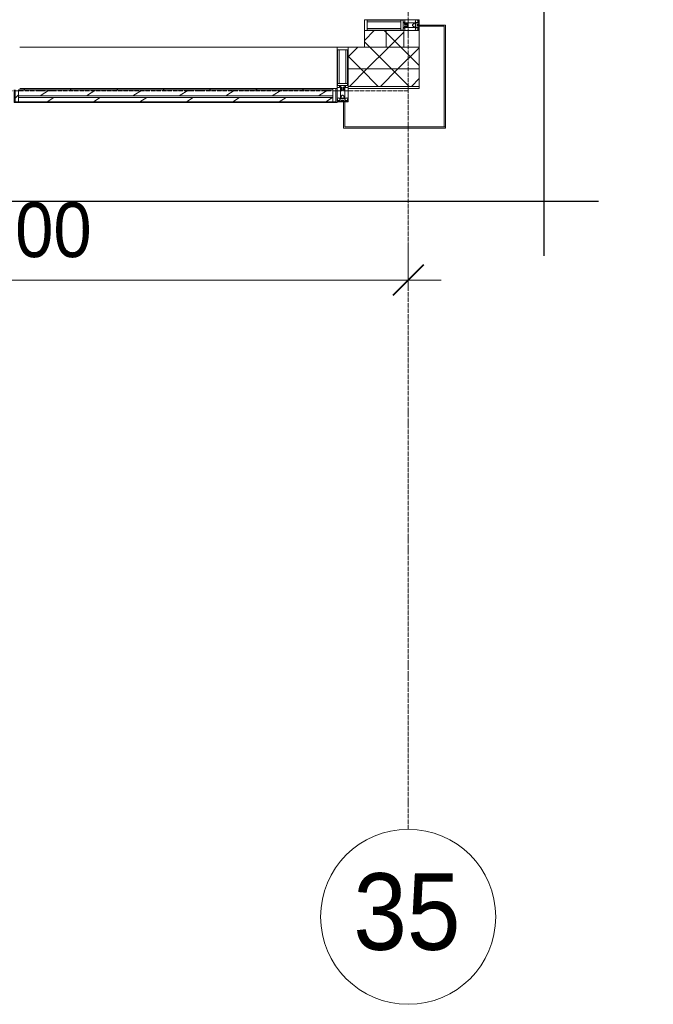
# Model space of a CAD drawing. Header units: millimetres. Extents: x 2030 to 80923, y 1212 to 50318.
# Tile 5 of 25: x 43329 to 46224, y 11226 to 15725. Entities that reach past the tile are written whole.
import ezdxf

# ---------------------------------------------------------------- set-up
doc = ezdxf.new("R2010")
doc.units = ezdxf.units.MM
doc.linetypes.add('ADSK_Линия сетки', pattern=[25, 20, -2.5, 0, -2.5])
doc.linetypes.add('Линия сетки', pattern=[25, 20, -2.5, 0, -2.5])
for name, color, linetype, lineweight in [('Импосты витража', 7, 'Continuous', 18), ('Колонны', 7, 'Continuous', 18), ('Оси', 7, 'Continuous', 9), ('Панели витража', 7, 'Continuous', 18), ('Размеры', 7, 'Continuous', 9), ('Размеры-100', 7, 'Continuous', 9), ('Стены разрез', 7, 'Continuous', 40), ('Стены штриховка', 7, 'Continuous', 40), ('Элементы узлов', 7, 'Continuous', 18)]:
    doc.layers.add(name, color=color, linetype=linetype, lineweight=lineweight)
doc.styles.add('Arial', font='arial.ttf', dxfattribs={"width": 0.9, "height": 250})
doc.styles.add('Arial_1', font='arial.ttf', dxfattribs={"width": 0.9, "height": 350})
doc.dimstyles.new('Основной_2_5_мм', dxfattribs={"dimscale": 304.8, "dimtxt": 255.06485, "dimasz": 0.463911, "dimexe": 0.492126, "dimexo": 0.492126, "dimgap": 0.098425, "dimtad": 1, "dimdec": 0, "dimdsep": 46, "dimtxsty": 'Arial', "dimblk1": 'OBLIQUE', "dimblk2": 'OBLIQUE', "dimsah": 1, "dimcen": 0.09, "dimdle": 0.492126, "dimazin": 2, "dimtfac": 1, "dimtdec": 4, "dimtix": 1, "dimtmove": 0, "dimatfit": 3, "dimfxl": 1, "dimtvp": 1, "dimtolj": 1, "dimtzin": 0, "dimlwd": 20, "dimlwe": 20, "dimarcsym": 2})
pattern_1 = [(45, (0, 0), (-70.71068, 70.71068), []), (135, (0, 0), (-70.71068, -70.71068), [])]
pattern_2 = [(225, (135687.5, 15350), (106.06602, -106.06602), [])]

# ---------------------------------------------------------------- blocks, each defined once
blk = doc.blocks.new('Rectangular Mullion - R_InvisibleFrame_50Wx250H-7208071-МКСС_К4_L01_1_4_350__Техпространство_короб - зависимый 1')
at = {"layer": 'Импосты витража', "color": 253, "lineweight": 5, "true_color": 0xaaaaaa}
for p in [(136475, 15410), (136800, 15420)]:
    blk.add_line(p, (136800, 15410), dxfattribs=at)
blk = doc.blocks.new('A_PAN_VentilationGrill - Горизонтальные_Стекло-7119083-МКСС_К4_L01_1_4_350__Техпространство_короб - зависимый 1')
at = {"layer": 'Панели витража', "lineweight": 5}
h = blk.add_hatch(dxfattribs=at)
h.set_pattern_fill('FP_10', color=256, style=0, pattern_type=2)
h.set_pattern_definition(pattern_2)
h.paths.add_polyline_path([(-707.5, 3), (-707.5, 0), (707.5, 0), (707.5, 3), (-474.1, 3)])
h = blk.add_hatch(dxfattribs=at)
h.set_pattern_fill('FP_10', color=256, style=0, pattern_type=2)
h.set_pattern_definition(pattern_2)
h.paths.add_polyline_path([(-732.5, 0), (-732.5, -60), (-717.5, -60), (-717.5, 0)])
h.paths.add_polyline_path([(732.5, 0), (717.5, 0), (717.5, -55.2), (732.5, -55), (732.5, -20)])
h = blk.add_hatch(dxfattribs=at)
h.set_pattern_fill('FP_9', color=256, style=0, pattern_type=2)
h.set_pattern_definition([(213.056, (135687.5, 7082.59), (20.16186, -124.93236), [])])
h.paths.add_polyline_path([(707.5, 0), (-717.5, 0), (-717.5, -20), (717.5, -20), (717.5, 0)])
h = blk.add_hatch(dxfattribs=at)
h.set_pattern_fill('FP_11', color=256, style=0, pattern_type=2)
h.set_pattern_definition([(213.056, (135687.5, 7034.82), (20.16186, -124.93236), [])])
h.paths.add_polyline_path([(-474.1, -26.6), (-717.5, -26.6), (-717.5, -55), (717.5, -55), (717.4, -26.6), (550.6, -26.6)])
h = blk.add_hatch(dxfattribs=at)
h.set_pattern_fill('FP_10', color=256, style=0, pattern_type=2)
h.set_pattern_definition(pattern_2)
h.paths.add_polyline_path([(550.6, -55), (-717.5, -55), (-717.5, -60), (712.5, -60), (712.5, -55), (678.7, -55)])
at = {"layer": 'Панели витража', "color": 253, "lineweight": 5, "true_color": 0xaaaaaa}
for p, q in [((-707.5, 3), (-737.5, 3)), ((-737.5, 3), (-737.5, -60)), ((-707.5, 0), (-707.5, 3)), ((707.5, 3), (-707.5, 3)), ((737.5, 3), (707.5, 3)), ((707.5, 3), (707.5, 0)), ((737.5, -55), (737.5, 3)), ((-732.5, -60), (-732.5, 0)), ((-732.5, 0), (-707.5, 0)), ((-717.5, -20), (-717.5, 0)), ((717.5, -20), (-717.5, -20)), ((-717.5, -20), (-717.5, -26.6)), ((-717.5, -26.6), (717.5, -26.6)), ((-717.5, -55), (-717.5, -26.6)), ((-707.5, 0), (707.5, 0)), ((707.5, 0), (732.5, 0)), ((717.5, 0), (717.5, -20)), ((717.5, -26.6), (717.5, -20)), ((717.5, -26.6), (717.5, -55)), ((732.5, 0), (732.5, -55)), ((-737.5, -60), (-732.5, -60)), ((-717.5, -60), (-717.5, -55)), ((717.5, -55), (-717.5, -55)), ((712.5, -60), (-717.5, -60))]:
    blk.add_line(p, q, dxfattribs=at)
blk = doc.blocks.new('Rectangular Mullion - R_InvisibleFrame_50Wx250H-7119938-МКСС_К4_L01_1_4_350__Техпространство_короб - зависимый 1')
at = {"layer": 'Импосты витража', "color": 253, "lineweight": 5, "true_color": 0xaaaaaa}
for p, q in [((134975, 15600), (136425, 15600)), ((136405, 15410), (136420, 15410))]:
    blk.add_line(p, q, dxfattribs=at)
blk = doc.blocks.new('Rectangular Mullion - 50Wx250H-2623690-МКСС_К4_L01_1_4_350__Техпространство_короб - зависимый 1')
at = {"layer": 'Элементы узлов', "color": 253, "lineweight": 5, "true_color": 0xaaaaaa}
for p, q in [((-25, 65.2), (-25, 250)), ((-25, 250), (0, 250)), ((-23, 237.3), (0, 237.3)), ((-23, 237.3), (-23, 73.6)), ((-14.9, 84), (-14.9, 237.3)), ((25, 250), (0, 250)), ((23, 237.3), (0, 237.3)), ((14.9, 84), (14.9, 237.3)), ((23, 237.3), (23, 73.6)), ((25, 65.2), (25, 250)), ((-14, 65.2), (-25, 65.2)), ((0, 84), (-23, 84)), ((-0.5, 73.6), (-23, 73.6)), ((-14, 71.3), (-14, 65.2)), ((-10, 71.3), (-14, 71.3)), ((-10, 53), (-10, 71.3)), ((-8.7, 53), (-10, 53)), ((-10, 53), (-10, 17)), ((-8.7, 53), (-7, 54.7)), ((-7, 65.2), (-5.9, 67.3)), ((-7, 65.2), (-7, 54.7)), ((-4.1, 67.3), (-5.9, 67.3)), ((-4.1, 67.3), (-2.9, 65.1)), ((-2.9, 65.1), (-2.9, 54.6)), ((-1.3, 53), (-2.9, 54.6)), ((0, 53), (-1.3, 53)), ((0, 84), (23, 84)), ((0, 53), (1.3, 53)), ((0.5, 73.6), (23, 73.6)), ((1.3, 53), (2.9, 54.6)), ((4.1, 67.3), (2.9, 65.1)), ((2.9, 65.1), (2.9, 54.6)), ((4.1, 67.3), (5.9, 67.3)), ((7, 65.2), (5.9, 67.3)), ((7, 65.2), (7, 54.7)), ((8.7, 53), (7, 54.7)), ((8.7, 53), (10, 53)), ((10, 71.3), (14, 71.3)), ((10, 53), (10, 71.3)), ((10, 53), (10, 17)), ((14, 71.3), (14, 65.2)), ((14, 65.2), (25, 65.2)), ((-23.8, 14.6), (-25, 14.2)), ((-25, 0), (-25, 14.2)), ((-22.3, 17), (-23.8, 17)), ((-23.8, 17), (-23.8, 14.6)), ((-22.5, 10.6), (-23.8, 14.6)), ((-22.5, 10.6), (-23.7, 9.9)), ((-23.7, 1.3), (-23.7, 9.9)), ((-23.7, 1.3), (-11.8, 1.3)), ((-23.2, 10.2), (-22.5, 8)), ((-22.5, 8), (-22.5, 4.5)), ((-21.3, 4.5), (-22.5, 4.5)), ((-22.3, 17), (-22.3, 16)), ((-22.3, 16), (-21.3, 16)), ((-19, 17.6), (-21.3, 16)), ((-21.3, 4.5), (-21.3, 6.5)), ((-21.3, 6.5), (-14.2, 6.5)), ((-18.4, 16.6), (-19, 17.6)), ((-7.4, 16.6), (-18.4, 16.6)), ((-14.2, 6.5), (-14.2, 4.5)), ((-13.2, 4.5), (-14.2, 4.5)), ((-13.2, 4.5), (-12.2, 7.2)), ((-12.7, 7.6), (-11.3, 11.4)), ((-12.7, 7.6), (-11.8, 6.9)), ((-12.2, 9), (-12.2, 14.8)), ((-12.2, 14.8), (0, 14.8)), ((-11.8, 1.3), (-11.8, 6.9)), ((-10.5, 11.2), (-11.3, 11.4)), ((-10.5, 1.5), (-10.5, 11.2)), ((-4.8, 1.5), (-10.5, 1.5)), ((-10, 17), (-7.5, 17)), ((-8.5, 23), (-1.5, 30)), ((-8.5, 18.5), (-8.5, 23)), ((-7.5, 18.5), (-8.5, 18.5)), ((-7.5, 17), (-7.5, 18.5)), ((-7.4, 18), (-7.4, 16.6)), ((-2.6, 18), (-7.4, 18)), ((0, 8), (-4.8, 8)), ((-4.8, 1.5), (-4.8, 8)), ((-2.6, 18), (-2.6, 16.8)), ((-2.6, 16.8), (0, 16.8)), ((-1.5, 30), (0, 30)), ((1.5, 30), (0, 30)), ((2.6, 16.8), (0, 16.8)), ((0, 14.8), (0, 16.8)), ((0, 14.8), (0, 16.8)), ((12.2, 14.8), (0, 14.8)), ((0, 0), (0, 8)), ((0, 8), (4.8, 8)), ((0, 0), (0, 8)), ((8.5, 23), (1.5, 30)), ((2.6, 18), (2.6, 16.8)), ((2.6, 18), (7.4, 18)), ((4.8, 1.5), (4.8, 8)), ((4.8, 1.5), (10.5, 1.5)), ((7.4, 18), (7.4, 16.6)), ((7.4, 16.6), (18.4, 16.6)), ((7.5, 18.5), (8.5, 18.5)), ((7.5, 17), (7.5, 18.5)), ((10, 17), (7.5, 17)), ((8.5, 18.5), (8.5, 23)), ((10.5, 11.2), (11.3, 11.4)), ((10.5, 1.5), (10.5, 11.2)), ((12.7, 7.6), (11.3, 11.4)), ((12.7, 7.6), (11.8, 6.9)), ((11.8, 1.3), (11.8, 6.9)), ((23.7, 1.3), (11.8, 1.3)), ((12.2, 9), (12.2, 14.8)), ((13.2, 4.5), (12.2, 7.2)), ((13.2, 4.5), (14.2, 4.5)), ((21.3, 6.5), (14.2, 6.5)), ((14.2, 6.5), (14.2, 4.5)), ((18.4, 16.6), (19, 17.6)), ((19, 17.6), (21.3, 16)), ((22.3, 16), (21.3, 16)), ((21.3, 4.5), (21.3, 6.5)), ((21.3, 4.5), (22.5, 4.5)), ((22.3, 17), (22.3, 16)), ((22.3, 17), (23.8, 17)), ((22.5, 10.6), (23.8, 14.6)), ((22.5, 10.6), (23.7, 9.9)), ((23.2, 10.2), (22.5, 8)), ((22.5, 8), (22.5, 4.5)), ((23.7, 1.3), (23.7, 9.9)), ((23.8, 17), (23.8, 14.6)), ((23.8, 14.6), (25, 14.2)), ((25, 0), (25, 14.2)), ((-25, 0), (0, 0)), ((25, 0), (0, 0))]:
    blk.add_line(p, q, dxfattribs=at)
for centre, start, end in [((-0.5, 73.1), 360, 90), ((0.5, 73.1), 90, 180)]:
    blk.add_arc(centre, 0.5, start, end, dxfattribs=at)
blk = doc.blocks.new('Rectangular Mullion - R_StandardFrame_50Wx250H-5818508-МКСС_К4_L01_1_4_350__Техпространство_короб - зависимый 1')
at = {"layer": 'Импосты витража', "color": 253, "lineweight": 5, "true_color": 0xaaaaaa}
for p, q in [((-25, 0), (-25, 250)), ((-25, 250), (25, 250)), ((25, 250), (25, 0)), ((-10, 0), (-25, 0)), ((25, 0), (-5, 0))]:
    blk.add_line(p, q, dxfattribs=at)
blk = doc.blocks.new('A_SLK_PAN_Type1 - Прямой тип панели-6537209-МКСС_К4_L01_1_4_350__Техпространство_короб - зависимый 1')
at = {"layer": 'Колонны', "lineweight": 5}
for p, q in [((230, 0), (230, -115)), ((235, 0), (230, 0)), ((235, -120), (235, 0)), ((230, -115), (-230, -115)), ((-230, -115), (-230, -120)), ((-230, -120), (235, -120))]:
    blk.add_line(p, q, dxfattribs=at)
blk = doc.blocks.new('A_SLK_PAN_Type1 - Прямой тип панели-7498857-МКСС_К4_L01_1_4_350__Техпространство_короб - зависимый 1')
at = {"layer": 'Колонны', "lineweight": 5}
for p, q in [((-230, 120), (235, 120)), ((-230, 115), (-230, 120)), ((230, 115), (-230, 115)), ((230, 0), (230, 115)), ((235, 120), (235, 0)), ((235, 0), (230, 0))]:
    blk.add_line(p, q, dxfattribs=at)
blk = doc.blocks.new('Rectangular Mullion - R_StandardFrame_50Wx250H-7208032-МКСС_К4_L01_1_4_350__Техпространство_короб - зависимый 1')
at = {"layer": 'Импосты витража', "color": 253, "lineweight": 5, "true_color": 0xaaaaaa}
blk.add_line((136800, 15600), (136800, 15675), dxfattribs=at)
blk = doc.blocks.new('Rectangular Mullion - R_StandardFrame_50Wx250H-V16-МКСС_К4_L01_1_4_350__Техпространство_короб - зависимый 1')
at = {"layer": 'Импосты витража', "color": 253, "lineweight": 5, "true_color": 0xaaaaaa}
for p, q in [((-25, 0), (-25, 250)), ((-25, 250), (25, 250)), ((25, 250), (25, 0)), ((0, 0), (-25, 0)), ((25, 0), (5, 0))]:
    blk.add_line(p, q, dxfattribs=at)
blk = doc.blocks.new('135_SLK_K4_AR_FCD_rvt-1-МКСС_К4_L01_1_4_350__Техпространство_короб - зависимый 1')
at = {"layer": 'Стены разрез', "lineweight": 5, "true_color": 0xaaaaaa}
h = blk.add_hatch(dxfattribs=at)
h.set_pattern_fill('FP_12', color=253, style=0, pattern_type=2)
h.set_pattern_definition(pattern_1)
h.paths.add_polyline_path([(136650, 15600), (136650, 15675), (136550, 15675), (136550, 15600)])
h = blk.add_hatch(dxfattribs=at)
h.set_pattern_fill('FP_12', color=253, style=0, pattern_type=2)
h.set_pattern_definition(pattern_1)
h.paths.add_polyline_path([(136650, 15600), (136730, 15600), (136730, 15675), (136650, 15675)])
h = blk.add_hatch(dxfattribs=at)
h.set_pattern_fill('FP_12', color=253, style=0, pattern_type=2)
h.set_pattern_definition(pattern_1)
h.paths.add_polyline_path([(136475, 15500), (136800, 15500), (136800, 15600), (136475, 15600)])
h = blk.add_hatch(dxfattribs=at)
h.set_pattern_fill('FP_12', color=253, style=0, pattern_type=2)
h.set_pattern_definition(pattern_1)
h.paths.add_polyline_path([(136475, 15420), (136800, 15420), (136800, 15500), (136475, 15500)])
at = {"layer": 'Стены разрез', "color": 253, "lineweight": 9, "true_color": 0xaaaaaa}
for p, q in [((136550, 15675), (136550, 15600)), ((136730, 15675), (136550, 15675)), ((136730, 15600), (136730, 15675)), ((136800, 15600), (136475, 15600)), ((136475, 15600), (136475, 15420)), ((136550, 15600), (136730, 15600)), ((136800, 15420), (136800, 15600)), ((136475, 15420), (136800, 15420))]:
    blk.add_line(p, q, dxfattribs=at)
at = {"layer": 'Стены штриховка', "color": 253, "lineweight": 9, "true_color": 0xaaaaaa}
for p, q in [((136650, 15600), (136650, 15675)), ((136475, 15500), (136800, 15500))]:
    blk.add_line(p, q, dxfattribs=at)
at = {"layer": 'Импосты витража', "color": 253, "lineweight": 5, "true_color": 0xaaaaaa, "extrusion": (0, 0, -1), "rotation": 269.9999999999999}
for name in ['Rectangular Mullion - 50Wx250H-2623690-МКСС_К4_L01_1_4_350__Техпространство_короб - зависимый 1', 'Rectangular Mullion - R_StandardFrame_50Wx250H-V16-МКСС_К4_L01_1_4_350__Техпространство_короб - зависимый 1']:
    blk.add_blockref(name, (-136800, 15700), dxfattribs=at)
at = {"layer": 'Импосты витража', "color": 253, "lineweight": 5, "true_color": 0xaaaaaa}
for name in ['Rectangular Mullion - R_StandardFrame_50Wx250H-7208032-МКСС_К4_L01_1_4_350__Техпространство_короб - зависимый 1', 'Rectangular Mullion - R_InvisibleFrame_50Wx250H-7119938-МКСС_К4_L01_1_4_350__Техпространство_короб - зависимый 1', 'Rectangular Mullion - R_InvisibleFrame_50Wx250H-7208071-МКСС_К4_L01_1_4_350__Техпространство_короб - зависимый 1']:
    blk.add_blockref(name, (0, 0), dxfattribs=at)
at = {"layer": 'Импосты витража', "color": 253, "lineweight": 5, "true_color": 0xaaaaaa, "extrusion": (0, 0, -1)}
for name in ['Rectangular Mullion - 50Wx250H-2623690-МКСС_К4_L01_1_4_350__Техпространство_короб - зависимый 1', 'Rectangular Mullion - R_StandardFrame_50Wx250H-5818508-МКСС_К4_L01_1_4_350__Техпространство_короб - зависимый 1']:
    blk.add_blockref(name, (-136450, 15350), dxfattribs=at)
at = {"layer": 'Колонны', "color": 253, "lineweight": 5, "true_color": 0xaaaaaa}
for name, p, rotation in [('A_SLK_PAN_Type1 - Прямой тип панели-6537209-МКСС_К4_L01_1_4_350__Техпространство_короб - зависимый 1', (136800, 15465), 90.00000000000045), ('A_SLK_PAN_Type1 - Прямой тип панели-7498857-МКСС_К4_L01_1_4_350__Техпространство_короб - зависимый 1', (136690, 15350), 180)]:
    blk.add_blockref(name, p, dxfattribs=dict(at, rotation=rotation))
at = {"layer": 'Панели витража', "color": 253, "lineweight": 5, "true_color": 0xaaaaaa, "rotation": 180}
blk.add_blockref('A_PAN_VentilationGrill - Горизонтальные_Стекло-7119083-МКСС_К4_L01_1_4_350__Техпространство_короб - зависимый 1', (135687.5, 15350), dxfattribs=at)
blk = doc.blocks.new('Ось сетки - Круг_Ø8 мм-6577-МКСС_К4_L01_1_4_350__Техпространство_короб - зависимый 1')
at = {"layer": 'Оси', "lineweight": 20}
for start, end in [(360, 180), (180, 360)]:
    blk.add_arc((0, 0), 4, start, end, dxfattribs=at)
blk = doc.blocks.new('DIMBLOCK6-МКСС_К4_L01_1_4_350__Техпространство_короб - зависимый 1')
at = {"layer": 'Размеры-100', "lineweight": 20, "transparency": 16777216}
for p, q in [((41504, 14535.5), (41504, 14685.5)), ((45104, 14535.5), (45104, 14685.5)), ((41504, 14535.5), (45254, 14535.5)), ((41504, 14535.5), (41504, 14485.5)), ((45104, 14535.5), (45104, 14485.5))]:
    blk.add_line(p, q, dxfattribs=at)
at = {"layer": 'Размеры-100', "lineweight": 40, "transparency": 16777216}
for p, q in [((41504, 14535.5), (41574.7, 14606.2)), ((45104, 14535.5), (45174.7, 14606.2)), ((41504, 14535.5), (41433.3, 14464.8)), ((45104, 14535.5), (45033.3, 14464.8))]:
    blk.add_line(p, q, dxfattribs=at)
at = {"layer": 'Размеры-100', "color": 0, "lineweight": 20, "transparency": 16777216, "insert": (42958.7, 14890.1), "char_height": 250, "width": 828.765, "attachment_point": 1, "line_spacing_factor": 0.941778, "style": 'Arial'}
blk.add_mtext('3600', dxfattribs=at)
blk = doc.blocks.new('_Oblique')
at = {"color": 0, "linetype": 'ByBlock', "lineweight": -2}
blk.add_line((-0.5, -0.5), (0.5, 0.5), dxfattribs=at)
blk = doc.blocks.new('*U142')
at = {"color": 0, "linetype": 'ByBlock', "lineweight": -2, "ltscale": 0.5}
for points in [[(155.398, 193.013), (155.398, 97.756), (160.398, 96.506), (150.398, 94.006), (155.398, 92.756), (155.398, -2.5)], [(-2.5, 0), (75.199, 0), (76.449, 5), (78.949, -5), (80.199, 0), (157.898, 0)]]:
    blk.add_lwpolyline(points, dxfattribs=at)

msp = doc.modelspace()

# ---------------------------------------------------------------- linework, layer by layer
at = {"layer": 'Оси', "linetype": 'Линия сетки'}
msp.add_line((45104.014, 12025.734), (45104.014, 32990), dxfattribs=at)
at = {"layer": 'Оси', "linetype": 'ADSK_Линия сетки'}
msp.add_line((45104.014, 15400), (27689.279, 15400), dxfattribs=at)

# ---------------------------------------------------------------- block references
at = {"xscale": 100, "yscale": 100, "zscale": 100}
msp.add_blockref('*U142', (30184.085, 14895.395), dxfattribs=at)
at = {"lineweight": 5}
msp.add_blockref('135_SLK_K4_AR_FCD_rvt-1-МКСС_К4_L01_1_4_350__Техпространство_короб - зависимый 1', (-91645.986, 0), dxfattribs=at)
at = {"layer": 'Оси', "lineweight": 20, "xscale": 99.99999999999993, "yscale": 99.99999999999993, "zscale": 99.99999999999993}
msp.add_blockref('Ось сетки - Круг_Ø8 мм-6577-МКСС_К4_L01_1_4_350__Техпространство_короб - зависимый 1', (45104.014, 11625.734), dxfattribs=at)

# ---------------------------------------------------------------- texts
at = {"layer": 'Оси', "insert": (44853.434, 11824.684), "char_height": 350, "width": 606.07575, "attachment_point": 1, "style": 'Arial_1'}
msp.add_mtext('35', dxfattribs=at)

# ---------------------------------------------------------------- dimensions: what is measured, and where the dimension line sits
at = {"layer": 'Размеры', "lineweight": 20}
dim = msp.add_linear_dim(base=(45104.014, 14535.537), p1=(41504.014, 14635.522), p2=(45104.014, 14635.522), dimstyle='Основной_2_5_мм', override={"dimpost": '<>', "dimfxl": 3600}, dxfattribs=at)
dim.commit()
dim.dimension.update_dxf_attribs({"geometry": 'DIMBLOCK6-МКСС_К4_L01_1_4_350__Техпространство_короб - зависимый 1', "text_midpoint": (43304.014, 14693.265)})

doc.saveas('drawing.dxf')
